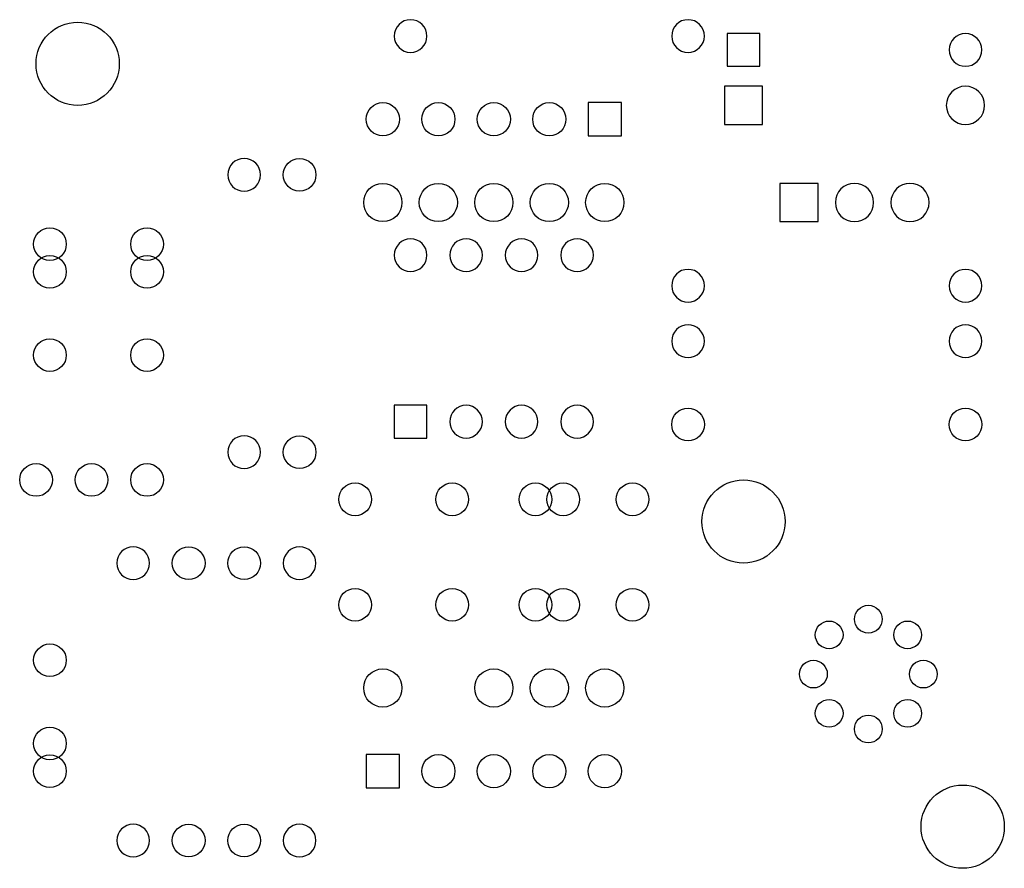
# Model space of a CAD drawing. Extents: x 185.3 to 230.4, y -159.4 to -120.5.
import ezdxf

# ---------------------------------------------------------------- set-up
doc = ezdxf.new("R2010")
doc.units = 0
doc.header["$MEASUREMENT"] = 0
doc.layers.add('BLACK', color=250, linetype='CONTINUOUS')

msp = doc.modelspace()

# ---------------------------------------------------------------- linework, layer by layer
at = {"layer": 'BLACK'}
for p, q in [((219.189, -121.171), (217.691, -121.171)), ((217.691, -121.171), (217.691, -122.669)), ((219.189, -122.669), (219.189, -121.171)), ((217.691, -122.669), (219.189, -122.669)), ((219.316, -123.584), (217.564, -123.584)), ((217.564, -123.584), (217.564, -125.336)), ((219.316, -125.336), (219.316, -123.584)), ((212.852, -124.333), (211.328, -124.333)), ((211.328, -124.333), (211.328, -125.857)), ((212.852, -125.857), (212.852, -124.333)), ((217.564, -125.336), (219.316, -125.336)), ((211.328, -125.857), (212.852, -125.857)), ((221.856, -128.029), (220.104, -128.029)), ((220.104, -128.029), (220.104, -129.781)), ((221.856, -129.781), (221.856, -128.029)), ((220.104, -129.781), (221.856, -129.781)), ((202.451, -138.189), (202.451, -139.687)), ((203.949, -138.189), (202.451, -138.189)), ((203.949, -139.687), (203.949, -138.189)), ((202.451, -139.687), (203.949, -139.687)), ((201.168, -154.178), (201.168, -155.702)), ((202.692, -154.178), (201.168, -154.178)), ((202.692, -155.702), (202.692, -154.178)), ((201.168, -155.702), (202.692, -155.702))]:
    msp.add_line(p, q, dxfattribs=at)
for centre, radius in [((187.96, -122.555), 1.905), ((201.93, -125.095), 0.762), ((204.47, -125.095), 0.762), ((207.01, -125.095), 0.762), ((209.55, -125.095), 0.762), ((198.12, -127.635), 0.749), ((201.93, -128.905), 0.876), ((204.47, -128.905), 0.876), ((207.01, -128.905), 0.876), ((209.55, -128.905), 0.876), ((212.09, -128.905), 0.876), ((186.69, -130.81), 0.749), ((191.135, -130.81), 0.749), ((186.69, -132.08), 0.749), ((191.135, -132.08), 0.749), ((186.69, -135.89), 0.749), ((191.135, -135.89), 0.749), ((215.9, -139.065), 0.749), ((228.6, -139.065), 0.749), ((198.12, -140.335), 0.749), ((186.055, -141.605), 0.749), ((188.595, -141.605), 0.749), ((191.135, -141.605), 0.749), ((200.66, -142.494), 0.749), ((205.105, -142.494), 0.749), ((208.915, -142.494), 0.749), ((210.185, -142.494), 0.749), ((213.36, -142.494), 0.749), ((218.44, -143.51), 1.905), ((193.04, -145.415), 0.749), ((195.58, -145.415), 0.749), ((200.66, -147.32), 0.749), ((205.105, -147.32), 0.749), ((208.915, -147.32), 0.749), ((210.185, -147.32), 0.749), ((213.36, -147.32), 0.749), ((224.155, -147.981), 0.635), ((222.359, -148.699), 0.635), ((225.951, -148.699), 0.635), ((186.69, -149.86), 0.749), ((221.641, -150.495), 0.635), ((226.669, -150.495), 0.635), ((201.93, -151.13), 0.876), ((207.01, -151.13), 0.876), ((209.55, -151.13), 0.876), ((212.09, -151.13), 0.876), ((222.359, -152.291), 0.635), ((225.951, -152.291), 0.635), ((224.155, -153.009), 0.635), ((186.69, -153.67), 0.749), ((186.69, -154.94), 0.749), ((204.47, -154.94), 0.762), ((207.01, -154.94), 0.762), ((209.55, -154.94), 0.762), ((212.09, -154.94), 0.762), ((228.473, -157.48), 1.905), ((193.04, -158.115), 0.749), ((195.58, -158.115), 0.749)]:
    msp.add_circle(centre, radius, dxfattribs=at)
for centre, radius, start, end in [((203.2, -121.285), 0.749, 360, 540), ((215.9, -121.285), 0.749, 360, 540), ((228.6, -121.92), 0.749, 360, 540), ((203.2, -121.285), 0.749, 180, 360), ((215.9, -121.285), 0.749, 180, 360), ((228.6, -121.92), 0.749, 180, 360), ((228.6, -124.46), 0.876, 360, 540), ((228.6, -124.46), 0.876, 180, 360), ((195.58, -127.635), 0.749, 90, 270), ((195.58, -127.635), 0.749, 270, 450), ((223.52, -128.905), 0.876, 90, 270), ((223.52, -128.905), 0.876, 270, 450), ((226.06, -128.905), 0.876, 90, 270), ((226.06, -128.905), 0.876, 270, 450), ((203.2, -131.318), 0.749, 0, 180), ((205.74, -131.318), 0.749, 0, 180), ((208.28, -131.318), 0.749, 0, 180), ((210.82, -131.318), 0.749, 0, 180), ((203.2, -131.318), 0.749, 180, 360), ((205.74, -131.318), 0.749, 180, 360), ((208.28, -131.318), 0.749, 180, 360), ((210.82, -131.318), 0.749, 180, 360), ((215.9, -132.715), 0.749, 0, 180), ((228.6, -132.715), 0.749, 0, 180), ((215.9, -132.715), 0.749, 180, 360), ((228.6, -132.715), 0.749, 180, 360), ((215.9, -135.255), 0.749, 0, 180), ((228.6, -135.255), 0.749, 0, 180), ((215.9, -135.255), 0.749, 180, 360), ((228.6, -135.255), 0.749, 180, 360), ((205.74, -138.938), 0.749, 0, 180), ((208.28, -138.938), 0.749, 0, 180), ((210.82, -138.938), 0.749, 0, 180), ((205.74, -138.938), 0.749, 180, 360), ((208.28, -138.938), 0.749, 180, 360), ((210.82, -138.938), 0.749, 180, 360), ((195.58, -140.335), 0.749, 90, 270), ((195.58, -140.335), 0.749, 270, 450), ((190.5, -145.415), 0.749, 90, 270), ((190.5, -145.415), 0.749, 270, 450), ((198.12, -145.415), 0.749, 450, 630), ((198.12, -145.415), 0.749, 270, 450), ((190.5, -158.115), 0.749, 90, 270), ((190.5, -158.115), 0.749, 270, 450), ((198.12, -158.115), 0.749, 450, 630), ((198.12, -158.115), 0.749, 270, 450)]:
    msp.add_arc(centre, radius, start, end, dxfattribs=at)

doc.saveas('drawing.dxf')
